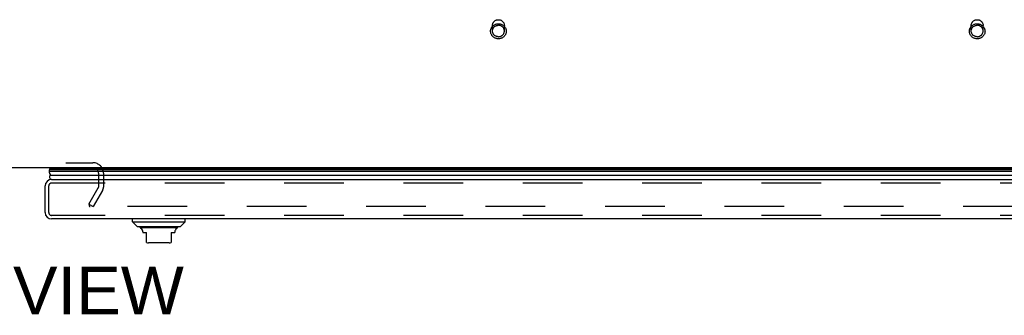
# Model space of a CAD drawing. Header units: inches. Extents: x 0 to 227, y 0 to 147.
# Tile 224 of 256: x 71 to 91, y 118 to 124. Entities that reach past the tile are written whole.
import ezdxf

# ---------------------------------------------------------------- set-up
doc = ezdxf.new("R2010")
doc.units = ezdxf.units.IN
doc.header["$LTSCALE"] = 12.466667
doc.header["$MEASUREMENT"] = 0
doc.linetypes.add('HIDDEN', pattern=[0.2, 0.1, -0.1])
doc.layers.get('0').update_dxf_attribs({"linetype": 'CONTINUOUS'})
for name, color, linetype in [('DEFAULT_2', 8, 'HIDDEN'), ('DIMENSIONS', 7, 'CONTINUOUS'), ('RIGHTHAND_DOOR_ASSEMBLY', 7, 'CONTINUOUS')]:
    doc.layers.add(name, color=color, linetype=linetype)
doc.styles.get("Standard").update_dxf_attribs({"font": 'arial.ttf'})

msp = doc.modelspace()

# ---------------------------------------------------------------- linework, layer by layer
at = {"color": 7, "linetype": 'Continuous'}
msp.add_line((99.089, 121.124), (42.589, 121.124), dxfattribs=at)
at = {"layer": 'DEFAULT_2', "color": 8, "linetype": 'HIDDEN'}
for p, q in [((80.715, 123.978), (80.715, 124.094)), ((80.963, 123.978), (80.963, 124.094)), ((90.715, 123.978), (90.715, 124.094)), ((90.963, 123.978), (90.963, 124.094)), ((69.308, 121.228), (72.37, 121.228)), ((72.485, 121.009), (72.485, 120.719)), ((72.589, 121.009), (72.589, 120.72)), ((72.285, 120.363), (72.481, 120.703)), ((72.571, 120.651), (72.375, 120.311)), ((72.285, 120.363), (72.375, 120.311)), ((72.293, 120.376), (72.293, 120.324)), ((99.272, 120.311), (72.308, 120.311))]:
    msp.add_line(p, q, dxfattribs=at)
for points in [[(80.839, 123.814), (80.827, 123.814), (80.815, 123.815), (80.803, 123.818), (80.791, 123.821), (80.779, 123.825), (80.768, 123.829), (80.757, 123.835), (80.747, 123.841), (80.737, 123.848), (80.728, 123.856), (80.719, 123.865), (80.711, 123.874), (80.704, 123.883), (80.698, 123.893), (80.692, 123.904), (80.687, 123.914), (80.683, 123.926), (80.68, 123.937), (80.678, 123.949), (80.676, 123.96), (80.676, 123.972), (80.676, 123.984), (80.677, 123.996), (80.68, 124.007), (80.683, 124.019), (80.687, 124.03), (80.692, 124.041), (80.697, 124.051), (80.704, 124.062), (80.711, 124.071), (80.719, 124.08), (80.728, 124.089), (80.737, 124.096), (80.747, 124.103), (80.757, 124.11), (80.768, 124.115), (80.779, 124.12), (80.791, 124.124), (80.803, 124.127), (80.815, 124.129), (80.827, 124.131), (80.839, 124.131)], [(80.715, 124.094), (80.716, 124.103), (80.717, 124.112), (80.719, 124.122), (80.721, 124.131), (80.725, 124.14), (80.729, 124.148), (80.733, 124.156), (80.739, 124.164), (80.745, 124.172), (80.751, 124.178), (80.759, 124.185), (80.766, 124.191), (80.774, 124.196), (80.783, 124.201), (80.792, 124.205), (80.801, 124.208), (80.81, 124.21), (80.82, 124.212), (80.829, 124.213), (80.839, 124.214)], [(80.715, 123.978), (80.716, 123.987), (80.717, 123.997), (80.719, 124.006), (80.721, 124.015), (80.725, 124.024), (80.729, 124.032), (80.733, 124.041), (80.739, 124.048), (80.745, 124.056), (80.752, 124.063), (80.759, 124.069), (80.766, 124.075), (80.774, 124.08), (80.783, 124.085), (80.792, 124.089), (80.801, 124.092), (80.81, 124.094), (80.82, 124.096), (80.829, 124.097), (80.839, 124.098)], [(80.839, 124.214), (80.849, 124.213), (80.859, 124.212), (80.868, 124.21), (80.878, 124.208), (80.887, 124.205), (80.896, 124.201), (80.904, 124.196), (80.912, 124.191), (80.92, 124.185), (80.927, 124.178), (80.934, 124.172), (80.94, 124.164), (80.945, 124.156), (80.95, 124.148), (80.954, 124.14), (80.957, 124.131), (80.96, 124.122), (80.962, 124.112), (80.963, 124.103), (80.963, 124.094)], [(80.839, 124.131), (80.851, 124.131), (80.864, 124.129), (80.876, 124.127), (80.887, 124.124), (80.899, 124.12), (80.91, 124.115), (80.921, 124.11), (80.931, 124.103), (80.941, 124.096), (80.95, 124.089), (80.959, 124.08), (80.967, 124.071), (80.974, 124.062), (80.981, 124.052), (80.987, 124.041), (80.991, 124.03), (80.995, 124.019), (80.999, 124.008), (81.001, 123.996), (81.002, 123.984), (81.003, 123.973), (81.002, 123.961), (81.001, 123.949), (80.999, 123.937), (80.996, 123.926), (80.991, 123.915), (80.987, 123.904), (80.981, 123.893), (80.974, 123.883), (80.967, 123.874), (80.959, 123.865), (80.951, 123.856), (80.941, 123.848), (80.931, 123.841), (80.921, 123.835), (80.91, 123.829), (80.899, 123.825), (80.887, 123.821), (80.876, 123.818), (80.864, 123.815), (80.851, 123.814), (80.839, 123.814)], [(80.963, 123.978), (80.963, 123.987), (80.962, 123.997), (80.96, 124.006), (80.957, 124.015), (80.954, 124.024), (80.95, 124.032), (80.945, 124.041), (80.94, 124.048), (80.933, 124.056), (80.927, 124.063), (80.92, 124.069), (80.912, 124.075), (80.904, 124.08), (80.895, 124.085), (80.887, 124.089), (80.878, 124.092), (80.868, 124.094), (80.859, 124.096), (80.849, 124.097), (80.839, 124.098)], [(90.839, 123.814), (90.827, 123.814), (90.815, 123.815), (90.803, 123.818), (90.791, 123.821), (90.779, 123.825), (90.768, 123.829), (90.757, 123.835), (90.747, 123.841), (90.737, 123.848), (90.728, 123.856), (90.719, 123.865), (90.711, 123.874), (90.704, 123.883), (90.698, 123.893), (90.692, 123.904), (90.687, 123.914), (90.683, 123.926), (90.68, 123.937), (90.678, 123.949), (90.676, 123.96), (90.676, 123.972), (90.676, 123.984), (90.677, 123.996), (90.68, 124.007), (90.683, 124.019), (90.687, 124.03), (90.692, 124.041), (90.697, 124.051), (90.704, 124.062), (90.711, 124.071), (90.719, 124.08), (90.728, 124.089), (90.737, 124.096), (90.747, 124.103), (90.757, 124.11), (90.768, 124.115), (90.779, 124.12), (90.791, 124.124), (90.803, 124.127), (90.815, 124.129), (90.827, 124.131), (90.839, 124.131)], [(90.715, 124.094), (90.716, 124.103), (90.717, 124.112), (90.719, 124.122), (90.721, 124.131), (90.725, 124.14), (90.729, 124.148), (90.733, 124.156), (90.739, 124.164), (90.745, 124.172), (90.751, 124.178), (90.759, 124.185), (90.766, 124.191), (90.774, 124.196), (90.783, 124.201), (90.792, 124.205), (90.801, 124.208), (90.81, 124.21), (90.82, 124.212), (90.829, 124.213), (90.839, 124.214)], [(90.715, 123.978), (90.716, 123.987), (90.717, 123.997), (90.719, 124.006), (90.721, 124.015), (90.725, 124.024), (90.729, 124.032), (90.733, 124.041), (90.739, 124.048), (90.745, 124.056), (90.752, 124.063), (90.759, 124.069), (90.766, 124.075), (90.774, 124.08), (90.783, 124.085), (90.792, 124.089), (90.801, 124.092), (90.81, 124.094), (90.82, 124.096), (90.829, 124.097), (90.839, 124.098)], [(90.839, 124.214), (90.849, 124.213), (90.859, 124.212), (90.868, 124.21), (90.878, 124.208), (90.887, 124.205), (90.896, 124.201), (90.904, 124.196), (90.912, 124.191), (90.92, 124.185), (90.927, 124.178), (90.934, 124.172), (90.94, 124.164), (90.945, 124.156), (90.95, 124.148), (90.954, 124.14), (90.957, 124.131), (90.96, 124.122), (90.962, 124.112), (90.963, 124.103), (90.963, 124.094)], [(90.839, 124.131), (90.851, 124.131), (90.864, 124.129), (90.876, 124.127), (90.887, 124.124), (90.899, 124.12), (90.91, 124.115), (90.921, 124.11), (90.931, 124.103), (90.941, 124.096), (90.95, 124.089), (90.959, 124.08), (90.967, 124.071), (90.974, 124.062), (90.981, 124.052), (90.987, 124.041), (90.991, 124.03), (90.995, 124.019), (90.999, 124.008), (91.001, 123.996), (91.002, 123.984), (91.003, 123.973), (91.002, 123.961), (91.001, 123.949), (90.999, 123.937), (90.996, 123.926), (90.991, 123.915), (90.987, 123.904), (90.981, 123.893), (90.974, 123.883), (90.967, 123.874), (90.959, 123.865), (90.951, 123.856), (90.941, 123.848), (90.931, 123.841), (90.921, 123.835), (90.91, 123.829), (90.899, 123.825), (90.887, 123.821), (90.876, 123.818), (90.864, 123.815), (90.851, 123.814), (90.839, 123.814)], [(90.963, 123.978), (90.963, 123.987), (90.962, 123.997), (90.96, 124.006), (90.957, 124.015), (90.954, 124.024), (90.95, 124.032), (90.945, 124.041), (90.94, 124.048), (90.933, 124.056), (90.927, 124.063), (90.92, 124.069), (90.912, 124.075), (90.904, 124.08), (90.895, 124.085), (90.887, 124.089), (90.878, 124.092), (90.868, 124.094), (90.859, 124.096), (90.849, 124.097), (90.839, 124.098)], [(80.839, 123.858), (80.829, 123.859), (80.82, 123.86), (80.81, 123.861), (80.801, 123.864), (80.792, 123.867), (80.783, 123.871), (80.774, 123.876), (80.766, 123.881), (80.759, 123.887), (80.752, 123.893), (80.745, 123.9), (80.739, 123.908), (80.733, 123.915), (80.729, 123.924), (80.725, 123.932), (80.721, 123.941), (80.719, 123.95), (80.717, 123.959), (80.716, 123.969), (80.715, 123.978)], [(80.839, 123.858), (80.849, 123.859), (80.859, 123.86), (80.868, 123.861), (80.878, 123.864), (80.887, 123.867), (80.895, 123.871), (80.904, 123.876), (80.912, 123.881), (80.92, 123.887), (80.927, 123.893), (80.933, 123.9), (80.94, 123.908), (80.945, 123.915), (80.95, 123.924), (80.954, 123.932), (80.957, 123.941), (80.96, 123.95), (80.962, 123.959), (80.963, 123.969), (80.963, 123.978)], [(90.839, 123.858), (90.829, 123.859), (90.82, 123.86), (90.81, 123.861), (90.801, 123.864), (90.792, 123.867), (90.783, 123.871), (90.774, 123.876), (90.766, 123.881), (90.759, 123.887), (90.752, 123.893), (90.745, 123.9), (90.739, 123.908), (90.733, 123.915), (90.729, 123.924), (90.725, 123.932), (90.721, 123.941), (90.719, 123.95), (90.717, 123.959), (90.716, 123.969), (90.715, 123.978)], [(90.839, 123.858), (90.849, 123.859), (90.859, 123.86), (90.868, 123.861), (90.878, 123.864), (90.887, 123.867), (90.895, 123.871), (90.904, 123.876), (90.912, 123.881), (90.92, 123.887), (90.927, 123.893), (90.933, 123.9), (90.94, 123.908), (90.945, 123.915), (90.95, 123.924), (90.954, 123.932), (90.957, 123.941), (90.96, 123.95), (90.962, 123.959), (90.963, 123.969), (90.963, 123.978)], [(72.295, 120.33), (72.294, 120.329), (72.294, 120.327), (72.293, 120.326), (72.293, 120.325), (72.293, 120.324)], [(72.293, 120.324), (72.293, 120.323), (72.294, 120.322), (72.294, 120.32), (72.295, 120.319), (72.295, 120.318), (72.296, 120.316), (72.298, 120.315), (72.299, 120.314), (72.3, 120.313), (72.302, 120.313), (72.303, 120.312), (72.305, 120.312), (72.306, 120.311), (72.308, 120.311)]]:
    msp.add_lwpolyline(points, dxfattribs=at)
for centre, radius, start, end in [((72.37, 121.009), 0.219, 0, 90), ((72.37, 121.009), 0.115, 0, 90), ((72.452, 120.72), 0.033, 330, 360), ((72.452, 120.72), 0.137, 330, 360)]:
    msp.add_arc(centre, radius, start, end, dxfattribs=at)
at = {"layer": 'RIGHTHAND_DOOR_ASSEMBLY', "color": 7, "linetype": 'Continuous'}
for p, q in [((71.453, 121.124), (71.474, 121.112)), ((100.099, 121.046), (71.456, 121.046)), ((71.466, 121.094), (71.465, 121.09)), ((71.465, 121.09), (100.09, 121.09)), ((71.468, 121.096), (71.466, 121.094)), ((71.469, 121.099), (71.468, 121.096)), ((71.471, 121.103), (71.469, 121.099)), ((71.471, 121.103), (100.083, 121.103)), ((71.474, 121.112), (100.081, 121.112)), ((71.484, 120.971), (100.07, 120.971)), ((73.195, 119.995), (73.195, 120.054)), ((73.195, 119.995), (74.297, 119.995)), ((73.293, 119.896), (73.195, 119.995)), ((74.199, 119.896), (74.297, 119.995)), ((74.297, 119.995), (74.297, 120.054)), ((73.293, 119.896), (74.199, 119.896)), ((74.13, 119.869), (73.362, 119.869)), ((73.411, 119.784), (73.411, 119.77)), ((73.411, 119.77), (73.49, 119.77)), ((73.49, 119.561), (73.49, 119.77)), ((74.002, 119.77), (74.081, 119.77)), ((74.002, 119.77), (74.002, 119.561)), ((74.081, 119.784), (74.081, 119.77)), ((73.962, 119.554), (73.529, 119.554))]:
    msp.add_line(p, q, dxfattribs=at)
at = {"layer": 'RIGHTHAND_DOOR_ASSEMBLY', "color": 3, "linetype": 'Continuous'}
for p, q in [((71.371, 120.189), (71.371, 120.744)), ((71.506, 120.879), (100.048, 120.879)), ((100.048, 120.054), (71.506, 120.054))]:
    msp.add_line(p, q, dxfattribs=at)
at = {"layer": 'RIGHTHAND_DOOR_ASSEMBLY', "color": 8, "linetype": 'HIDDEN'}
for p, q in [((71.446, 120.189), (71.446, 120.744)), ((100.048, 120.804), (71.506, 120.804)), ((100.048, 120.129), (71.506, 120.129))]:
    msp.add_line(p, q, dxfattribs=at)
at = {"layer": 'RIGHTHAND_DOOR_ASSEMBLY', "color": 7, "linetype": 'Continuous'}
msp.add_lwpolyline([(71.456, 121.046), (71.456, 121.038), (71.457, 121.031), (71.458, 121.023), (71.46, 121.015), (71.463, 121.008), (71.466, 121), (71.47, 120.993), (71.474, 120.985), (71.479, 120.978), (71.484, 120.971)], dxfattribs=at)
for centre, radius, start, end in [((71.511, 121.057), 0.0569, 145.4331, 191.2885), ((71.511, 120.929), 0.05, 122.6718, 264.7383), ((71.501, 121.1), 0.03, 156.2022, 173.588), ((73.382, 119.918), 0.0492, 206.1149, 270), ((73.382, 119.869), 0.0197, 179.8854, 240), ((73.333, 119.784), 0.0787, 0, 60), ((74.159, 119.784), 0.0787, 120, 180), ((74.11, 119.918), 0.0492, 270, 333.8851), ((74.11, 119.869), 0.0197, 300, 0.1146), ((73.529, 119.672), 0.118, 250.5253, 270), ((73.962, 119.672), 0.118, 270, 289.4785)]:
    msp.add_arc(centre, radius, start, end, dxfattribs=at)
at = {"layer": 'RIGHTHAND_DOOR_ASSEMBLY', "color": 3, "linetype": 'Continuous'}
for centre, start, end in [((71.506, 120.744), 90, 180), ((71.506, 120.189), 180, 270)]:
    msp.add_arc(centre, 0.135, start, end, dxfattribs=at)
at = {"layer": 'RIGHTHAND_DOOR_ASSEMBLY', "color": 8, "linetype": 'HIDDEN'}
for centre, start, end in [((71.506, 120.744), 90, 180), ((71.506, 120.189), 180, 270)]:
    msp.add_arc(centre, 0.06, start, end, dxfattribs=at)
at = {"layer": 'RIGHTHAND_DOOR_ASSEMBLY', "color": 7, "linetype": 'Continuous'}
for start_param, end_param in [(-3.140119, -2.674506), (2.795492, 2.881148)]:
    msp.add_ellipse((71.721, 121.046), major_axis=(0.265, 0), ratio=0.632157, start_param=start_param, end_param=end_param, dxfattribs=at)

# ---------------------------------------------------------------- texts
at = {"layer": 'DIMENSIONS', "color": 2, "linetype": 'Continuous', "insert": (70.854, 119.061), "char_height": 1, "width": 6.81413, "attachment_point": 2, "line_spacing_factor": 0.9}
msp.add_mtext('TOP VIEW', dxfattribs=at)

doc.saveas('drawing.dxf')
